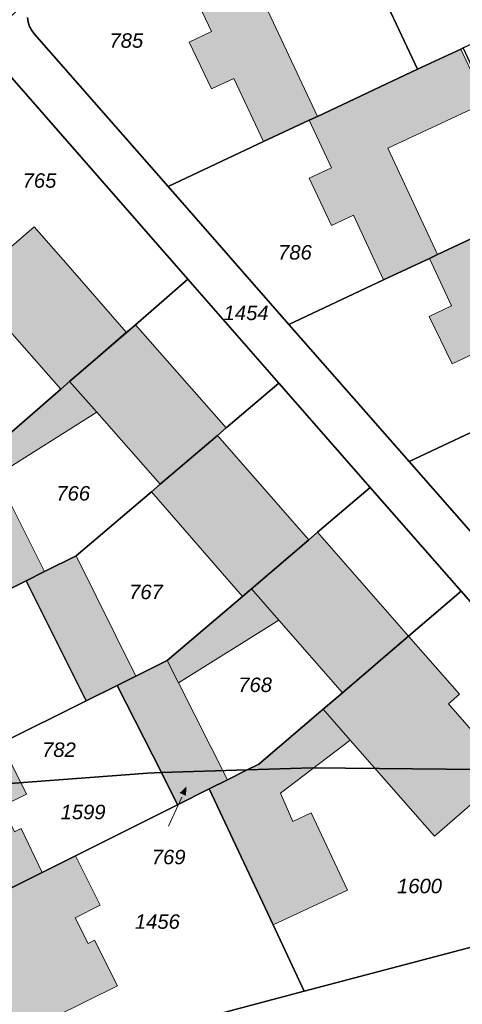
# Model space of a CAD drawing. Header units: metres. Extents: x 32338650 to 32340431, y 5701793 to 5703325.
# Tile 236 of 256: x 32340041 to 32340079, y 5702372 to 5702457. Entities that reach past the tile are written whole.
import ezdxf

# ---------------------------------------------------------------- set-up
doc = ezdxf.new("R2010")
doc.units = ezdxf.units.M
doc.header["$LTSCALE"] = 0.1
doc.layers.add('Keine', color=7, linetype='Continuous', lineweight=9)
for name, color, linetype, lineweight, true_color in [('LPB-BE-Flurstück_Grenze', 7, 'Continuous', 70, 0x004c99), ('LPB-BE-Flurstück_Nummer', 7, 'Continuous', 70, 0x004c99), ('LPB-BE-Gebäude', 7, 'Continuous', 70, 0x004c99)]:
    doc.layers.add(name, color=color, linetype=linetype, lineweight=lineweight, true_color=true_color)
doc.styles.add('Arial (italic)', font='ariali.ttf')

# ---------------------------------------------------------------- blocks, each defined once
blk = doc.blocks.new('2004')
at = {"layer": 'Keine', "color": 7, "linetype": 'Continuous'}
blk.add_solid([(0, 0), (0.75, -0.3), (0.75, 0.3)], dxfattribs=at)

msp = doc.modelspace()

# ---------------------------------------------------------------- hatches: boundary and pattern name
at = {"layer": 'LPB-BE-Gebäude', "linetype": 'Continuous', "lineweight": 0, "true_color": 0xc7c8ca}
for points in [[(32340057.797, 5702456.373), (32340055.847, 5702455.452), (32340057.792, 5702451.39), (32340059.721, 5702452.291), (32340062.279, 5702446.843), (32340066.227, 5702448.692), (32340066.932, 5702449.023), (32340062.671, 5702458.095), (32340071.109, 5702462.062), (32340068.873, 5702466.817), (32340067.363, 5702466.118), (32340064.639, 5702464.859), (32340061.936, 5702463.599), (32340059.049, 5702462.256), (32340055.988, 5702460.83), (32340055.753, 5702460.72), (32340057.797, 5702456.373)], [(32340057.797, 5702456.373), (32340055.847, 5702455.452), (32340057.792, 5702451.39), (32340059.721, 5702452.291), (32340062.279, 5702446.843), (32340066.227, 5702448.692), (32340066.932, 5702449.023), (32340062.671, 5702458.095), (32340071.109, 5702462.062), (32340068.873, 5702466.817), (32340067.363, 5702466.118), (32340064.639, 5702464.859), (32340061.936, 5702463.599), (32340059.049, 5702462.256), (32340055.988, 5702460.83), (32340055.753, 5702460.72), (32340057.797, 5702456.373)], [(32340068.14, 5702444.581), (32340066.212, 5702443.679), (32340068.146, 5702439.597), (32340070.053, 5702440.479), (32340072.656, 5702434.889), (32340076.605, 5702436.738), (32340077.309, 5702437.07), (32340073.013, 5702446.262), (32340081.481, 5702450.228), (32340079.329, 5702454.84), (32340075.584, 5702453.092), (32340066.932, 5702449.023), (32340066.227, 5702448.692), (32340068.14, 5702444.581)], [(32340068.14, 5702444.581), (32340066.212, 5702443.679), (32340068.146, 5702439.597), (32340070.053, 5702440.479), (32340072.656, 5702434.889), (32340076.605, 5702436.738), (32340077.309, 5702437.07), (32340073.013, 5702446.262), (32340081.481, 5702450.228), (32340079.329, 5702454.84), (32340075.584, 5702453.092), (32340066.932, 5702449.023), (32340066.227, 5702448.692), (32340068.14, 5702444.581)], [(32340078.529, 5702432.657), (32340076.58, 5702431.736), (32340078.563, 5702427.632), (32340080.471, 5702428.534), (32340083.058, 5702423.044), (32340087.027, 5702424.913), (32340087.711, 5702425.235), (32340083.421, 5702434.347), (32340091.919, 5702438.282), (32340089.747, 5702442.914), (32340085.972, 5702441.148), (32340077.309, 5702437.07), (32340076.605, 5702436.738), (32340078.529, 5702432.657)], [(32340078.529, 5702432.657), (32340076.58, 5702431.736), (32340078.563, 5702427.632), (32340080.471, 5702428.534), (32340083.058, 5702423.044), (32340087.027, 5702424.913), (32340087.711, 5702425.235), (32340083.421, 5702434.347), (32340091.919, 5702438.282), (32340089.747, 5702442.914), (32340085.972, 5702441.148), (32340077.309, 5702437.07), (32340076.605, 5702436.738), (32340078.529, 5702432.657)], [(32340031.359, 5702426.895), (32340039.291, 5702431.674), (32340044.779, 5702425.444), (32340045.537, 5702426.104), (32340050.425, 5702430.366), (32340045.197, 5702436.355), (32340042.463, 5702439.479), (32340036.776, 5702434.539), (32340030.323, 5702428.969), (32340026.024, 5702426.78), (32340031.195, 5702416.314), (32340033.926, 5702417.743), (32340035.546, 5702418.468), (32340031.359, 5702426.895)], [(32340031.359, 5702426.895), (32340039.291, 5702431.674), (32340044.779, 5702425.444), (32340045.537, 5702426.104), (32340050.425, 5702430.366), (32340045.197, 5702436.355), (32340042.463, 5702439.479), (32340036.776, 5702434.539), (32340030.323, 5702428.969), (32340026.024, 5702426.78), (32340031.195, 5702416.314), (32340033.926, 5702417.743), (32340035.546, 5702418.468), (32340031.359, 5702426.895)], [(32340033.926, 5702417.743), (32340039.06, 5702407.506), (32340041.788, 5702408.875), (32340043.371, 5702409.671), (32340039.199, 5702417.988), (32340047.889, 5702423.445), (32340053.369, 5702417.236), (32340058.305, 5702421.447), (32340059.062, 5702422.097), (32340051.212, 5702431.015), (32340050.425, 5702430.366), (32340045.537, 5702426.104), (32340044.779, 5702425.444), (32340038.284, 5702419.816), (32340035.546, 5702418.468), (32340033.926, 5702417.743)], [(32340033.926, 5702417.743), (32340039.06, 5702407.506), (32340041.788, 5702408.875), (32340043.371, 5702409.671), (32340039.199, 5702417.988), (32340047.889, 5702423.445), (32340053.369, 5702417.236), (32340058.305, 5702421.447), (32340059.062, 5702422.097), (32340051.212, 5702431.015), (32340050.425, 5702430.366), (32340045.537, 5702426.104), (32340044.779, 5702425.444), (32340038.284, 5702419.816), (32340035.546, 5702418.468), (32340033.926, 5702417.743)], [(32340039.199, 5702417.988), (32340047.889, 5702423.445), (32340045.537, 5702426.104), (32340044.779, 5702425.444), (32340038.284, 5702419.816), (32340039.199, 5702417.988)], [(32340039.199, 5702417.988), (32340047.889, 5702423.445), (32340045.537, 5702426.104), (32340044.779, 5702425.444), (32340038.284, 5702419.816), (32340039.199, 5702417.988)], [(32340060.455, 5702407.519), (32340061.233, 5702408.178), (32340066.19, 5702412.417), (32340058.305, 5702421.447), (32340053.369, 5702417.236), (32340052.601, 5702416.577), (32340060.455, 5702407.519)], [(32340060.455, 5702407.519), (32340061.233, 5702408.178), (32340066.19, 5702412.417), (32340058.305, 5702421.447), (32340053.369, 5702417.236), (32340052.601, 5702416.577), (32340060.455, 5702407.519)], [(32340033.926, 5702417.743), (32340039.06, 5702407.506), (32340041.788, 5702408.875), (32340043.371, 5702409.671), (32340039.199, 5702417.988), (32340038.284, 5702419.816), (32340035.546, 5702418.468), (32340033.926, 5702417.743)], [(32340033.926, 5702417.743), (32340039.06, 5702407.506), (32340041.788, 5702408.875), (32340043.371, 5702409.671), (32340039.199, 5702417.988), (32340038.284, 5702419.816), (32340035.546, 5702418.468), (32340033.926, 5702417.743)], [(32340060.455, 5702407.519), (32340053.974, 5702401.98), (32340051.256, 5702400.631), (32340049.653, 5702399.836), (32340053.466, 5702392.294), (32340054.863, 5702389.515), (32340057.601, 5702390.884), (32340059.164, 5702391.66), (32340054.945, 5702400.049), (32340063.613, 5702405.458), (32340069.09, 5702399.199), (32340074.815, 5702404.088), (32340066.958, 5702413.076), (32340066.19, 5702412.417), (32340061.233, 5702408.178), (32340060.455, 5702407.519)], [(32340060.455, 5702407.519), (32340053.974, 5702401.98), (32340051.256, 5702400.631), (32340049.653, 5702399.836), (32340053.466, 5702392.294), (32340054.863, 5702389.515), (32340057.601, 5702390.884), (32340059.164, 5702391.66), (32340054.945, 5702400.049), (32340063.613, 5702405.458), (32340069.09, 5702399.199), (32340074.815, 5702404.088), (32340066.958, 5702413.076), (32340066.19, 5702412.417), (32340061.233, 5702408.178), (32340060.455, 5702407.519)], [(32340046.956, 5702398.496), (32340049.653, 5702399.836), (32340051.256, 5702400.631), (32340046.089, 5702411.03), (32340043.371, 5702409.671), (32340041.788, 5702408.875), (32340046.956, 5702398.496)], [(32340046.956, 5702398.496), (32340049.653, 5702399.836), (32340051.256, 5702400.631), (32340046.089, 5702411.03), (32340043.371, 5702409.671), (32340041.788, 5702408.875), (32340046.956, 5702398.496)], [(32340054.945, 5702400.049), (32340063.613, 5702405.458), (32340061.233, 5702408.178), (32340060.455, 5702407.519), (32340053.974, 5702401.98), (32340054.945, 5702400.049)], [(32340054.945, 5702400.049), (32340063.613, 5702405.458), (32340061.233, 5702408.178), (32340060.455, 5702407.519), (32340053.974, 5702401.98), (32340054.945, 5702400.049)], [(32340059.164, 5702391.66), (32340057.601, 5702390.884), (32340063.113, 5702379.129), (32340069.541, 5702382.138), (32340066.403, 5702388.812), (32340064.821, 5702388.066), (32340063.75, 5702390.501), (32340069.773, 5702395.108), (32340077.057, 5702386.783), (32340083.419, 5702392.337), (32340078.268, 5702398.242), (32340079.212, 5702399.064), (32340074.815, 5702404.088), (32340069.09, 5702399.199), (32340067.431, 5702397.776), (32340061.872, 5702393.02), (32340060.881, 5702392.521), (32340059.164, 5702391.66)], [(32340059.164, 5702391.66), (32340057.601, 5702390.884), (32340063.113, 5702379.129), (32340069.541, 5702382.138), (32340066.403, 5702388.812), (32340064.821, 5702388.066), (32340063.75, 5702390.501), (32340069.773, 5702395.108), (32340077.057, 5702386.783), (32340083.419, 5702392.337), (32340078.268, 5702398.242), (32340079.212, 5702399.064), (32340074.815, 5702404.088), (32340069.09, 5702399.199), (32340067.431, 5702397.776), (32340061.872, 5702393.02), (32340060.881, 5702392.521), (32340059.164, 5702391.66)], [(32340049.653, 5702399.836), (32340053.466, 5702392.294), (32340054.863, 5702389.515), (32340057.601, 5702390.884), (32340059.164, 5702391.66), (32340054.945, 5702400.049), (32340053.974, 5702401.98), (32340051.256, 5702400.631), (32340049.653, 5702399.836)], [(32340049.653, 5702399.836), (32340053.466, 5702392.294), (32340054.863, 5702389.515), (32340057.601, 5702390.884), (32340059.164, 5702391.66), (32340054.945, 5702400.049), (32340053.974, 5702401.98), (32340051.256, 5702400.631), (32340049.653, 5702399.836)], [(32340069.773, 5702395.108), (32340067.431, 5702397.776), (32340061.872, 5702393.02), (32340060.881, 5702392.521), (32340059.164, 5702391.66), (32340057.601, 5702390.884), (32340063.113, 5702379.129), (32340069.541, 5702382.138), (32340066.403, 5702388.812), (32340064.821, 5702388.066), (32340063.75, 5702390.501), (32340069.773, 5702395.108)], [(32340069.773, 5702395.108), (32340067.431, 5702397.776), (32340061.872, 5702393.02), (32340060.881, 5702392.521), (32340059.164, 5702391.66), (32340057.601, 5702390.884), (32340063.113, 5702379.129), (32340069.541, 5702382.138), (32340066.403, 5702388.812), (32340064.821, 5702388.066), (32340063.75, 5702390.501), (32340069.773, 5702395.108)], [(32340041.822, 5702390.43), (32340039.631, 5702394.843), (32340036.74, 5702393.41), (32340030.733, 5702390.424), (32340028.425, 5702389.278), (32340030.655, 5702384.864), (32340031.984, 5702385.53), (32340034.848, 5702379.498), (32340043.175, 5702383.67), (32340041.339, 5702387.448), (32340040.787, 5702387.17), (32340039.698, 5702389.396), (32340041.822, 5702390.43)], [(32340041.822, 5702390.43), (32340039.631, 5702394.843), (32340036.74, 5702393.41), (32340030.733, 5702390.424), (32340028.425, 5702389.278), (32340030.655, 5702384.864), (32340031.984, 5702385.53), (32340034.848, 5702379.498), (32340043.175, 5702383.67), (32340041.339, 5702387.448), (32340040.787, 5702387.17), (32340039.698, 5702389.396), (32340041.822, 5702390.43)], [(32340034.848, 5702379.498), (32340036.903, 5702375.18), (32340038.281, 5702375.834), (32340041.353, 5702369.734), (32340049.658, 5702373.867), (32340047.688, 5702377.81), (32340047.126, 5702377.523), (32340046.017, 5702379.75), (32340048.183, 5702380.832), (32340046.046, 5702385.103), (32340043.175, 5702383.67), (32340034.848, 5702379.498)], [(32340034.848, 5702379.498), (32340036.903, 5702375.18), (32340038.281, 5702375.834), (32340041.353, 5702369.734), (32340049.658, 5702373.867), (32340047.688, 5702377.81), (32340047.126, 5702377.523), (32340046.017, 5702379.75), (32340048.183, 5702380.832), (32340046.046, 5702385.103), (32340043.175, 5702383.67), (32340034.848, 5702379.498)]]:
    msp.add_hatch(color=9, dxfattribs=at).paths.add_polyline_path(points)

# ---------------------------------------------------------------- linework, layer by layer
at = {"layer": 'LPB-BE-Flurstück_Grenze', "color": 253, "linetype": 'Continuous', "lineweight": 25, "true_color": 0xadadad, "transparency": 33554687, "flags": 128}
for points in [[(32340073.044, 5702458.48), (32340075.584, 5702453.092), (32340079.329, 5702454.84), (32340079.533, 5702454.941), (32340084.094, 5702457.086), (32340090.072, 5702462.295), (32340096.174, 5702467.609), (32340096.953, 5702468.287), (32340101.103, 5702471.89), (32340096.457, 5702477.194), (32340092.326, 5702473.571), (32340077.738, 5702460.689), (32340073.044, 5702458.48)], [(32340073.044, 5702458.48), (32340075.584, 5702453.092), (32340079.329, 5702454.84), (32340079.533, 5702454.941), (32340084.094, 5702457.086), (32340090.072, 5702462.295), (32340096.174, 5702467.609), (32340096.953, 5702468.287), (32340101.103, 5702471.89), (32340096.457, 5702477.194), (32340092.326, 5702473.571), (32340077.738, 5702460.689), (32340073.044, 5702458.48)], [(32340040.852, 5702458.018), (32340037.852, 5702455.379), (32340035.983, 5702453.725), (32340036.296, 5702453.96), (32340036.642, 5702454.142), (32340037.012, 5702454.269), (32340037.398, 5702454.335), (32340037.789, 5702454.341), (32340038.175, 5702454.285), (32340038.548, 5702454.17), (32340038.898, 5702453.998), (32340039.216, 5702453.773), (32340039.496, 5702453.501), (32340055.746, 5702434.942), (32340063.614, 5702425.973), (32340071.5, 5702416.953), (32340079.367, 5702407.974), (32340093.267, 5702392.113)], [(32340040.852, 5702458.018), (32340037.852, 5702455.379), (32340035.983, 5702453.725), (32340036.296, 5702453.96), (32340036.642, 5702454.142), (32340037.012, 5702454.269), (32340037.398, 5702454.335), (32340037.789, 5702454.341), (32340038.175, 5702454.285), (32340038.548, 5702454.17), (32340038.898, 5702453.998), (32340039.216, 5702453.773), (32340039.496, 5702453.501), (32340055.746, 5702434.942), (32340063.614, 5702425.973), (32340071.5, 5702416.953), (32340079.367, 5702407.974), (32340093.267, 5702392.113)], [(32340041.885, 5702457.563), (32340041.952, 5702457.176), (32340042.078, 5702456.803), (32340042.261, 5702456.455), (32340042.496, 5702456.14), (32340054.034, 5702442.968), (32340062.279, 5702446.843), (32340066.227, 5702448.692), (32340066.932, 5702449.023), (32340075.584, 5702453.092), (32340073.044, 5702458.48)], [(32340041.885, 5702457.563), (32340041.952, 5702457.176), (32340042.078, 5702456.803), (32340042.261, 5702456.455), (32340042.496, 5702456.14), (32340054.034, 5702442.968), (32340062.279, 5702446.843), (32340066.227, 5702448.692), (32340066.932, 5702449.023), (32340075.584, 5702453.092), (32340073.044, 5702458.48)], [(32340085.36, 5702407.208), (32340074.854, 5702419.197), (32340064.482, 5702431.041), (32340054.034, 5702442.968), (32340042.496, 5702456.14), (32340042.261, 5702456.455), (32340042.078, 5702456.803), (32340041.952, 5702457.176), (32340041.885, 5702457.563)], [(32340085.36, 5702407.208), (32340074.854, 5702419.197), (32340064.482, 5702431.041), (32340054.034, 5702442.968), (32340042.496, 5702456.14), (32340042.261, 5702456.455), (32340042.078, 5702456.803), (32340041.952, 5702457.176), (32340041.885, 5702457.563)], [(32340054.034, 5702442.968), (32340064.482, 5702431.041), (32340072.656, 5702434.889), (32340076.605, 5702436.738), (32340077.309, 5702437.07), (32340085.972, 5702441.148), (32340083.359, 5702446.739), (32340079.533, 5702454.941), (32340079.329, 5702454.84), (32340075.584, 5702453.092), (32340066.932, 5702449.023), (32340066.227, 5702448.692), (32340062.279, 5702446.843), (32340054.034, 5702442.968)], [(32340054.034, 5702442.968), (32340064.482, 5702431.041), (32340072.656, 5702434.889), (32340076.605, 5702436.738), (32340077.309, 5702437.07), (32340085.972, 5702441.148), (32340083.359, 5702446.739), (32340079.533, 5702454.941), (32340079.329, 5702454.84), (32340075.584, 5702453.092), (32340066.932, 5702449.023), (32340066.227, 5702448.692), (32340062.279, 5702446.843), (32340054.034, 5702442.968)], [(32340038.284, 5702419.816), (32340044.779, 5702425.444), (32340045.537, 5702426.104), (32340051.212, 5702431.015), (32340055.746, 5702434.942), (32340039.496, 5702453.501)], [(32340038.284, 5702419.816), (32340044.779, 5702425.444), (32340045.537, 5702426.104), (32340051.212, 5702431.015), (32340055.746, 5702434.942), (32340039.496, 5702453.501)], [(32340064.482, 5702431.041), (32340074.854, 5702419.197), (32340083.058, 5702423.044), (32340087.027, 5702424.913), (32340087.711, 5702425.235), (32340096.384, 5702429.303), (32340093.798, 5702434.812), (32340089.951, 5702443.016), (32340089.747, 5702442.914), (32340085.972, 5702441.148), (32340077.309, 5702437.07), (32340076.605, 5702436.738), (32340072.656, 5702434.889), (32340064.482, 5702431.041)], [(32340064.482, 5702431.041), (32340074.854, 5702419.197), (32340083.058, 5702423.044), (32340087.027, 5702424.913), (32340087.711, 5702425.235), (32340096.384, 5702429.303), (32340093.798, 5702434.812), (32340089.951, 5702443.016), (32340089.747, 5702442.914), (32340085.972, 5702441.148), (32340077.309, 5702437.07), (32340076.605, 5702436.738), (32340072.656, 5702434.889), (32340064.482, 5702431.041)], [(32340033.926, 5702417.743), (32340039.06, 5702407.506), (32340041.788, 5702408.875), (32340043.371, 5702409.671), (32340046.089, 5702411.03), (32340052.601, 5702416.577), (32340053.369, 5702417.236), (32340058.305, 5702421.447), (32340059.062, 5702422.097), (32340063.614, 5702425.973), (32340055.746, 5702434.942), (32340051.212, 5702431.015), (32340045.537, 5702426.104), (32340044.779, 5702425.444), (32340038.284, 5702419.816), (32340033.926, 5702417.743)], [(32340033.926, 5702417.743), (32340039.06, 5702407.506), (32340041.788, 5702408.875), (32340043.371, 5702409.671), (32340046.089, 5702411.03), (32340052.601, 5702416.577), (32340053.369, 5702417.236), (32340058.305, 5702421.447), (32340059.062, 5702422.097), (32340063.614, 5702425.973), (32340055.746, 5702434.942), (32340051.212, 5702431.015), (32340045.537, 5702426.104), (32340044.779, 5702425.444), (32340038.284, 5702419.816), (32340033.926, 5702417.743)], [(32340074.854, 5702419.197), (32340085.36, 5702407.208), (32340093.534, 5702411.056), (32340097.503, 5702412.925), (32340098.187, 5702413.247), (32340106.81, 5702417.317), (32340104.141, 5702423), (32340100.312, 5702431.143), (32340100.108, 5702431.041), (32340096.384, 5702429.303), (32340087.711, 5702425.235), (32340087.027, 5702424.913), (32340083.058, 5702423.044), (32340074.854, 5702419.197)], [(32340074.854, 5702419.197), (32340085.36, 5702407.208), (32340093.534, 5702411.056), (32340097.503, 5702412.925), (32340098.187, 5702413.247), (32340106.81, 5702417.317), (32340104.141, 5702423), (32340100.312, 5702431.143), (32340100.108, 5702431.041), (32340096.384, 5702429.303), (32340087.711, 5702425.235), (32340087.027, 5702424.913), (32340083.058, 5702423.044), (32340074.854, 5702419.197)], [(32340046.956, 5702398.496), (32340049.653, 5702399.836), (32340051.256, 5702400.631), (32340053.974, 5702401.98), (32340060.455, 5702407.519), (32340061.233, 5702408.178), (32340066.19, 5702412.417), (32340066.958, 5702413.076), (32340071.5, 5702416.953), (32340063.614, 5702425.973), (32340059.062, 5702422.097), (32340058.305, 5702421.447), (32340053.369, 5702417.236), (32340052.601, 5702416.577), (32340046.089, 5702411.03), (32340043.371, 5702409.671), (32340041.788, 5702408.875), (32340046.956, 5702398.496)], [(32340046.956, 5702398.496), (32340049.653, 5702399.836), (32340051.256, 5702400.631), (32340053.974, 5702401.98), (32340060.455, 5702407.519), (32340061.233, 5702408.178), (32340066.19, 5702412.417), (32340066.958, 5702413.076), (32340071.5, 5702416.953), (32340063.614, 5702425.973), (32340059.062, 5702422.097), (32340058.305, 5702421.447), (32340053.369, 5702417.236), (32340052.601, 5702416.577), (32340046.089, 5702411.03), (32340043.371, 5702409.671), (32340041.788, 5702408.875), (32340046.956, 5702398.496)], [(32340049.653, 5702399.836), (32340053.466, 5702392.294), (32340060.881, 5702392.521), (32340061.872, 5702393.02), (32340067.431, 5702397.776), (32340069.09, 5702399.199), (32340074.815, 5702404.088), (32340079.367, 5702407.974), (32340071.5, 5702416.953), (32340066.958, 5702413.076), (32340066.19, 5702412.417), (32340061.233, 5702408.178), (32340060.455, 5702407.519), (32340053.974, 5702401.98), (32340051.256, 5702400.631), (32340049.653, 5702399.836)], [(32340049.653, 5702399.836), (32340053.466, 5702392.294), (32340060.881, 5702392.521), (32340061.872, 5702393.02), (32340067.431, 5702397.776), (32340069.09, 5702399.199), (32340074.815, 5702404.088), (32340079.367, 5702407.974), (32340071.5, 5702416.953), (32340066.958, 5702413.076), (32340066.19, 5702412.417), (32340061.233, 5702408.178), (32340060.455, 5702407.519), (32340053.974, 5702401.98), (32340051.256, 5702400.631), (32340049.653, 5702399.836)], [(32340016.991, 5702396.452), (32340021.611, 5702389.538), (32340030.733, 5702390.424), (32340036.74, 5702393.41), (32340039.631, 5702394.843), (32340046.956, 5702398.496), (32340041.788, 5702408.875), (32340039.06, 5702407.506), (32340033.164, 5702404.555), (32340030.242, 5702403.094), (32340021.936, 5702398.931), (32340016.991, 5702396.452)], [(32340016.991, 5702396.452), (32340021.611, 5702389.538), (32340030.733, 5702390.424), (32340036.74, 5702393.41), (32340039.631, 5702394.843), (32340046.956, 5702398.496), (32340041.788, 5702408.875), (32340039.06, 5702407.506), (32340033.164, 5702404.555), (32340030.242, 5702403.094), (32340021.936, 5702398.931), (32340016.991, 5702396.452)], [(32340093.267, 5702392.113), (32340079.367, 5702407.974), (32340074.815, 5702404.088), (32340069.09, 5702399.199), (32340067.431, 5702397.776), (32340061.872, 5702393.02), (32340060.881, 5702392.521), (32340066.492, 5702392.701), (32340080.926, 5702392.549), (32340093.267, 5702392.113)], [(32340093.267, 5702392.113), (32340079.367, 5702407.974), (32340074.815, 5702404.088), (32340069.09, 5702399.199), (32340067.431, 5702397.776), (32340061.872, 5702393.02), (32340060.881, 5702392.521), (32340066.492, 5702392.701), (32340080.926, 5702392.549), (32340093.267, 5702392.113)], [(32340030.733, 5702390.424), (32340040.389, 5702391.359), (32340052.274, 5702392.253), (32340053.466, 5702392.294), (32340049.653, 5702399.836), (32340046.956, 5702398.496), (32340039.631, 5702394.843), (32340036.74, 5702393.41), (32340030.733, 5702390.424)], [(32340030.733, 5702390.424), (32340040.389, 5702391.359), (32340052.274, 5702392.253), (32340053.466, 5702392.294), (32340049.653, 5702399.836), (32340046.956, 5702398.496), (32340039.631, 5702394.843), (32340036.74, 5702393.41), (32340030.733, 5702390.424)], [(32340053.466, 5702392.294), (32340054.863, 5702389.515), (32340057.601, 5702390.884), (32340059.164, 5702391.66), (32340060.881, 5702392.521), (32340053.466, 5702392.294)], [(32340053.466, 5702392.294), (32340054.863, 5702389.515), (32340057.601, 5702390.884), (32340059.164, 5702391.66), (32340060.881, 5702392.521), (32340053.466, 5702392.294)], [(32340063.113, 5702379.129), (32340065.8, 5702373.385), (32340088.421, 5702379.362), (32340092.511, 5702382.947), (32340097.473, 5702387.307), (32340093.267, 5702392.113), (32340080.926, 5702392.549), (32340066.492, 5702392.701), (32340060.881, 5702392.521), (32340059.164, 5702391.66), (32340057.601, 5702390.884), (32340063.113, 5702379.129)], [(32340063.113, 5702379.129), (32340065.8, 5702373.385), (32340088.421, 5702379.362), (32340092.511, 5702382.947), (32340097.473, 5702387.307), (32340093.267, 5702392.113), (32340080.926, 5702392.549), (32340066.492, 5702392.701), (32340060.881, 5702392.521), (32340059.164, 5702391.66), (32340057.601, 5702390.884), (32340063.113, 5702379.129)], [(32340023.439, 5702386.791), (32340029.934, 5702377.037), (32340034.848, 5702379.498), (32340043.175, 5702383.67), (32340046.046, 5702385.103), (32340054.863, 5702389.515), (32340053.466, 5702392.294), (32340052.274, 5702392.253), (32340040.389, 5702391.359), (32340030.733, 5702390.424), (32340028.425, 5702389.278), (32340023.439, 5702386.791)], [(32340023.439, 5702386.791), (32340029.934, 5702377.037), (32340034.848, 5702379.498), (32340043.175, 5702383.67), (32340046.046, 5702385.103), (32340054.863, 5702389.515), (32340053.466, 5702392.294), (32340052.274, 5702392.253), (32340040.389, 5702391.359), (32340030.733, 5702390.424), (32340028.425, 5702389.278), (32340023.439, 5702386.791)], [(32340063.113, 5702379.129), (32340057.601, 5702390.884), (32340054.863, 5702389.515), (32340046.046, 5702385.103), (32340043.175, 5702383.67), (32340034.848, 5702379.498), (32340029.934, 5702377.037), (32340037.571, 5702365.596), (32340045.526, 5702368.032), (32340054.965, 5702370.527), (32340065.8, 5702373.385), (32340063.113, 5702379.129)], [(32340063.113, 5702379.129), (32340057.601, 5702390.884), (32340054.863, 5702389.515), (32340046.046, 5702385.103), (32340043.175, 5702383.67), (32340034.848, 5702379.498), (32340029.934, 5702377.037), (32340037.571, 5702365.596), (32340045.526, 5702368.032), (32340054.965, 5702370.527), (32340065.8, 5702373.385), (32340063.113, 5702379.129)], [(32340238.881, 5702372.873), (32340171.94, 5702375.948), (32340170.482, 5702378.95), (32340151.31, 5702379.917), (32340133.136, 5702380.842), (32340126.392, 5702381.195), (32340107.29, 5702382.171), (32340101.717, 5702382.45), (32340094.968, 5702382.847), (32340092.511, 5702382.947), (32340088.421, 5702379.362), (32340065.8, 5702373.385), (32340054.965, 5702370.527), (32340054.487, 5702360.589), (32340012.865, 5702358.083), (32340015.901, 5702345.239), (32340046.864, 5702343.809), (32340047.498, 5702357.543), (32340067.905, 5702356.626), (32340067.27, 5702342.872), (32340249.976, 5702334.48)], [(32340238.881, 5702372.873), (32340171.94, 5702375.948), (32340170.482, 5702378.95), (32340151.31, 5702379.917), (32340133.136, 5702380.842), (32340126.392, 5702381.195), (32340107.29, 5702382.171), (32340101.717, 5702382.45), (32340094.968, 5702382.847), (32340092.511, 5702382.947), (32340088.421, 5702379.362), (32340065.8, 5702373.385), (32340054.965, 5702370.527), (32340054.487, 5702360.589), (32340012.865, 5702358.083), (32340015.901, 5702345.239), (32340046.864, 5702343.809), (32340047.498, 5702357.543), (32340067.905, 5702356.626), (32340067.27, 5702342.872), (32340249.976, 5702334.48)]]:
    msp.add_lwpolyline(points, dxfattribs=at)
at = {"layer": 'LPB-BE-Flurstück_Nummer', "color": 252, "linetype": 'Continuous', "lineweight": 5, "true_color": 0x888888}
msp.add_line((32340055.21279, 5702390.18122), (32340054.088, 5702387.651), dxfattribs=at)
msp.add_line((32340055.21279, 5702390.18122), (32340054.088, 5702387.651), dxfattribs=at)
at = {"layer": 'LPB-BE-Gebäude', "color": 7, "linetype": 'Continuous', "lineweight": 9, "flags": 128}
for points in [[(32340057.797, 5702456.373), (32340055.847, 5702455.452), (32340057.792, 5702451.39), (32340059.721, 5702452.291), (32340062.279, 5702446.843), (32340066.227, 5702448.692), (32340066.932, 5702449.023), (32340062.671, 5702458.095), (32340071.109, 5702462.062), (32340068.873, 5702466.817), (32340067.363, 5702466.118), (32340064.639, 5702464.859), (32340061.936, 5702463.599), (32340059.049, 5702462.256), (32340055.988, 5702460.83), (32340055.753, 5702460.72), (32340057.797, 5702456.373)], [(32340057.797, 5702456.373), (32340055.847, 5702455.452), (32340057.792, 5702451.39), (32340059.721, 5702452.291), (32340062.279, 5702446.843), (32340066.227, 5702448.692), (32340066.932, 5702449.023), (32340062.671, 5702458.095), (32340071.109, 5702462.062), (32340068.873, 5702466.817), (32340067.363, 5702466.118), (32340064.639, 5702464.859), (32340061.936, 5702463.599), (32340059.049, 5702462.256), (32340055.988, 5702460.83), (32340055.753, 5702460.72), (32340057.797, 5702456.373)], [(32340068.14, 5702444.581), (32340066.212, 5702443.679), (32340068.146, 5702439.597), (32340070.053, 5702440.479), (32340072.656, 5702434.889), (32340076.605, 5702436.738), (32340077.309, 5702437.07), (32340073.013, 5702446.262), (32340081.481, 5702450.228), (32340079.329, 5702454.84), (32340075.584, 5702453.092), (32340066.932, 5702449.023), (32340066.227, 5702448.692), (32340068.14, 5702444.581)], [(32340068.14, 5702444.581), (32340066.212, 5702443.679), (32340068.146, 5702439.597), (32340070.053, 5702440.479), (32340072.656, 5702434.889), (32340076.605, 5702436.738), (32340077.309, 5702437.07), (32340073.013, 5702446.262), (32340081.481, 5702450.228), (32340079.329, 5702454.84), (32340075.584, 5702453.092), (32340066.932, 5702449.023), (32340066.227, 5702448.692), (32340068.14, 5702444.581)], [(32340078.529, 5702432.657), (32340076.58, 5702431.736), (32340078.563, 5702427.632), (32340080.471, 5702428.534), (32340083.058, 5702423.044), (32340087.027, 5702424.913), (32340087.711, 5702425.235), (32340083.421, 5702434.347), (32340091.919, 5702438.282), (32340089.747, 5702442.914), (32340085.972, 5702441.148), (32340077.309, 5702437.07), (32340076.605, 5702436.738), (32340078.529, 5702432.657)], [(32340078.529, 5702432.657), (32340076.58, 5702431.736), (32340078.563, 5702427.632), (32340080.471, 5702428.534), (32340083.058, 5702423.044), (32340087.027, 5702424.913), (32340087.711, 5702425.235), (32340083.421, 5702434.347), (32340091.919, 5702438.282), (32340089.747, 5702442.914), (32340085.972, 5702441.148), (32340077.309, 5702437.07), (32340076.605, 5702436.738), (32340078.529, 5702432.657)], [(32340031.359, 5702426.895), (32340039.291, 5702431.674), (32340044.779, 5702425.444), (32340045.537, 5702426.104), (32340050.425, 5702430.366), (32340045.197, 5702436.355), (32340042.463, 5702439.479), (32340036.776, 5702434.539), (32340030.323, 5702428.969), (32340026.024, 5702426.78), (32340031.195, 5702416.314), (32340033.926, 5702417.743), (32340035.546, 5702418.468), (32340031.359, 5702426.895)], [(32340031.359, 5702426.895), (32340039.291, 5702431.674), (32340044.779, 5702425.444), (32340045.537, 5702426.104), (32340050.425, 5702430.366), (32340045.197, 5702436.355), (32340042.463, 5702439.479), (32340036.776, 5702434.539), (32340030.323, 5702428.969), (32340026.024, 5702426.78), (32340031.195, 5702416.314), (32340033.926, 5702417.743), (32340035.546, 5702418.468), (32340031.359, 5702426.895)], [(32340033.926, 5702417.743), (32340039.06, 5702407.506), (32340041.788, 5702408.875), (32340043.371, 5702409.671), (32340039.199, 5702417.988), (32340047.889, 5702423.445), (32340053.369, 5702417.236), (32340058.305, 5702421.447), (32340059.062, 5702422.097), (32340051.212, 5702431.015), (32340050.425, 5702430.366), (32340045.537, 5702426.104), (32340044.779, 5702425.444), (32340038.284, 5702419.816), (32340035.546, 5702418.468), (32340033.926, 5702417.743)], [(32340033.926, 5702417.743), (32340039.06, 5702407.506), (32340041.788, 5702408.875), (32340043.371, 5702409.671), (32340039.199, 5702417.988), (32340047.889, 5702423.445), (32340053.369, 5702417.236), (32340058.305, 5702421.447), (32340059.062, 5702422.097), (32340051.212, 5702431.015), (32340050.425, 5702430.366), (32340045.537, 5702426.104), (32340044.779, 5702425.444), (32340038.284, 5702419.816), (32340035.546, 5702418.468), (32340033.926, 5702417.743)], [(32340039.199, 5702417.988), (32340047.889, 5702423.445), (32340045.537, 5702426.104), (32340044.779, 5702425.444), (32340038.284, 5702419.816), (32340039.199, 5702417.988)], [(32340039.199, 5702417.988), (32340047.889, 5702423.445), (32340045.537, 5702426.104), (32340044.779, 5702425.444), (32340038.284, 5702419.816), (32340039.199, 5702417.988)], [(32340060.455, 5702407.519), (32340061.233, 5702408.178), (32340066.19, 5702412.417), (32340058.305, 5702421.447), (32340053.369, 5702417.236), (32340052.601, 5702416.577), (32340060.455, 5702407.519)], [(32340060.455, 5702407.519), (32340061.233, 5702408.178), (32340066.19, 5702412.417), (32340058.305, 5702421.447), (32340053.369, 5702417.236), (32340052.601, 5702416.577), (32340060.455, 5702407.519)], [(32340033.926, 5702417.743), (32340039.06, 5702407.506), (32340041.788, 5702408.875), (32340043.371, 5702409.671), (32340039.199, 5702417.988), (32340038.284, 5702419.816), (32340035.546, 5702418.468), (32340033.926, 5702417.743)], [(32340033.926, 5702417.743), (32340039.06, 5702407.506), (32340041.788, 5702408.875), (32340043.371, 5702409.671), (32340039.199, 5702417.988), (32340038.284, 5702419.816), (32340035.546, 5702418.468), (32340033.926, 5702417.743)], [(32340060.455, 5702407.519), (32340053.974, 5702401.98), (32340051.256, 5702400.631), (32340049.653, 5702399.836), (32340053.466, 5702392.294), (32340054.863, 5702389.515), (32340057.601, 5702390.884), (32340059.164, 5702391.66), (32340054.945, 5702400.049), (32340063.613, 5702405.458), (32340069.09, 5702399.199), (32340074.815, 5702404.088), (32340066.958, 5702413.076), (32340066.19, 5702412.417), (32340061.233, 5702408.178), (32340060.455, 5702407.519)], [(32340060.455, 5702407.519), (32340053.974, 5702401.98), (32340051.256, 5702400.631), (32340049.653, 5702399.836), (32340053.466, 5702392.294), (32340054.863, 5702389.515), (32340057.601, 5702390.884), (32340059.164, 5702391.66), (32340054.945, 5702400.049), (32340063.613, 5702405.458), (32340069.09, 5702399.199), (32340074.815, 5702404.088), (32340066.958, 5702413.076), (32340066.19, 5702412.417), (32340061.233, 5702408.178), (32340060.455, 5702407.519)], [(32340046.956, 5702398.496), (32340049.653, 5702399.836), (32340051.256, 5702400.631), (32340046.089, 5702411.03), (32340043.371, 5702409.671), (32340041.788, 5702408.875), (32340046.956, 5702398.496)], [(32340046.956, 5702398.496), (32340049.653, 5702399.836), (32340051.256, 5702400.631), (32340046.089, 5702411.03), (32340043.371, 5702409.671), (32340041.788, 5702408.875), (32340046.956, 5702398.496)], [(32340054.945, 5702400.049), (32340063.613, 5702405.458), (32340061.233, 5702408.178), (32340060.455, 5702407.519), (32340053.974, 5702401.98), (32340054.945, 5702400.049)], [(32340054.945, 5702400.049), (32340063.613, 5702405.458), (32340061.233, 5702408.178), (32340060.455, 5702407.519), (32340053.974, 5702401.98), (32340054.945, 5702400.049)], [(32340059.164, 5702391.66), (32340057.601, 5702390.884), (32340063.113, 5702379.129), (32340069.541, 5702382.138), (32340066.403, 5702388.812), (32340064.821, 5702388.066), (32340063.75, 5702390.501), (32340069.773, 5702395.108), (32340077.057, 5702386.783), (32340083.419, 5702392.337), (32340078.268, 5702398.242), (32340079.212, 5702399.064), (32340074.815, 5702404.088), (32340069.09, 5702399.199), (32340067.431, 5702397.776), (32340061.872, 5702393.02), (32340060.881, 5702392.521), (32340059.164, 5702391.66)], [(32340059.164, 5702391.66), (32340057.601, 5702390.884), (32340063.113, 5702379.129), (32340069.541, 5702382.138), (32340066.403, 5702388.812), (32340064.821, 5702388.066), (32340063.75, 5702390.501), (32340069.773, 5702395.108), (32340077.057, 5702386.783), (32340083.419, 5702392.337), (32340078.268, 5702398.242), (32340079.212, 5702399.064), (32340074.815, 5702404.088), (32340069.09, 5702399.199), (32340067.431, 5702397.776), (32340061.872, 5702393.02), (32340060.881, 5702392.521), (32340059.164, 5702391.66)], [(32340049.653, 5702399.836), (32340053.466, 5702392.294), (32340054.863, 5702389.515), (32340057.601, 5702390.884), (32340059.164, 5702391.66), (32340054.945, 5702400.049), (32340053.974, 5702401.98), (32340051.256, 5702400.631), (32340049.653, 5702399.836)], [(32340049.653, 5702399.836), (32340053.466, 5702392.294), (32340054.863, 5702389.515), (32340057.601, 5702390.884), (32340059.164, 5702391.66), (32340054.945, 5702400.049), (32340053.974, 5702401.98), (32340051.256, 5702400.631), (32340049.653, 5702399.836)], [(32340069.773, 5702395.108), (32340067.431, 5702397.776), (32340061.872, 5702393.02), (32340060.881, 5702392.521), (32340059.164, 5702391.66), (32340057.601, 5702390.884), (32340063.113, 5702379.129), (32340069.541, 5702382.138), (32340066.403, 5702388.812), (32340064.821, 5702388.066), (32340063.75, 5702390.501), (32340069.773, 5702395.108)], [(32340069.773, 5702395.108), (32340067.431, 5702397.776), (32340061.872, 5702393.02), (32340060.881, 5702392.521), (32340059.164, 5702391.66), (32340057.601, 5702390.884), (32340063.113, 5702379.129), (32340069.541, 5702382.138), (32340066.403, 5702388.812), (32340064.821, 5702388.066), (32340063.75, 5702390.501), (32340069.773, 5702395.108)], [(32340041.822, 5702390.43), (32340039.631, 5702394.843), (32340036.74, 5702393.41), (32340030.733, 5702390.424), (32340028.425, 5702389.278), (32340030.655, 5702384.864), (32340031.984, 5702385.53), (32340034.848, 5702379.498), (32340043.175, 5702383.67), (32340041.339, 5702387.448), (32340040.787, 5702387.17), (32340039.698, 5702389.396), (32340041.822, 5702390.43)], [(32340041.822, 5702390.43), (32340039.631, 5702394.843), (32340036.74, 5702393.41), (32340030.733, 5702390.424), (32340028.425, 5702389.278), (32340030.655, 5702384.864), (32340031.984, 5702385.53), (32340034.848, 5702379.498), (32340043.175, 5702383.67), (32340041.339, 5702387.448), (32340040.787, 5702387.17), (32340039.698, 5702389.396), (32340041.822, 5702390.43)], [(32340034.848, 5702379.498), (32340036.903, 5702375.18), (32340038.281, 5702375.834), (32340041.353, 5702369.734), (32340049.658, 5702373.867), (32340047.688, 5702377.81), (32340047.126, 5702377.523), (32340046.017, 5702379.75), (32340048.183, 5702380.832), (32340046.046, 5702385.103), (32340043.175, 5702383.67), (32340034.848, 5702379.498)], [(32340034.848, 5702379.498), (32340036.903, 5702375.18), (32340038.281, 5702375.834), (32340041.353, 5702369.734), (32340049.658, 5702373.867), (32340047.688, 5702377.81), (32340047.126, 5702377.523), (32340046.017, 5702379.75), (32340048.183, 5702380.832), (32340046.046, 5702385.103), (32340043.175, 5702383.67), (32340034.848, 5702379.498)]]:
    msp.add_lwpolyline(points, dxfattribs=at)

# ---------------------------------------------------------------- block references
at = {"layer": 'LPB-BE-Flurstück_Nummer', "color": 252, "true_color": 0x888888, "rotation": 246.032880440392}
msp.add_blockref('2004', (32340055.619, 5702391.095), dxfattribs=at)
msp.add_blockref('2004', (32340055.619, 5702391.095), dxfattribs=at)

# ---------------------------------------------------------------- texts
at = {"layer": 'LPB-BE-Flurstück_Nummer', "color": 252, "true_color": 0x888888, "char_height": 1.25, "attachment_point": 2, "line_spacing_factor": 1.004016, "style": 'Arial (italic)'}
for s, insert, width in [('785', (32340050.433, 5702456.204), 4.09125), ('785', (32340050.433, 5702456.204), 4.09125), ('765', (32340042.932, 5702444.102), 4.09125), ('765', (32340042.932, 5702444.102), 4.09125), ('786', (32340064.993, 5702437.894), 4.078125), ('786', (32340064.993, 5702437.894), 4.078125), ('1454', (32340060.775, 5702432.663), 5.401875), ('1454', (32340060.775, 5702432.663), 5.401875), ('766', (32340045.843, 5702417.06), 4.078125), ('766', (32340045.843, 5702417.06), 4.078125), ('767', (32340052.128, 5702408.536), 4.15125), ('767', (32340052.128, 5702408.536), 4.15125), ('768', (32340061.557, 5702400.508), 4.070625), ('768', (32340061.557, 5702400.508), 4.070625), ('782', (32340044.615, 5702394.898), 4.063125), ('782', (32340044.615, 5702394.898), 4.063125), ('1599', (32340046.696, 5702389.509), 5.420625), ('1599', (32340046.696, 5702389.509), 5.420625), ('769', (32340054.088, 5702385.617), 4.035), ('769', (32340054.088, 5702385.617), 4.035), ('1600', (32340075.755, 5702383.113), 5.458125), ('1600', (32340075.755, 5702383.113), 5.458125), ('1456', (32340053.112, 5702380.039), 5.46375), ('1456', (32340053.112, 5702380.039), 5.46375)]:
    msp.add_mtext(s, dxfattribs=dict(at, insert=insert, width=width))

doc.saveas('drawing.dxf')
